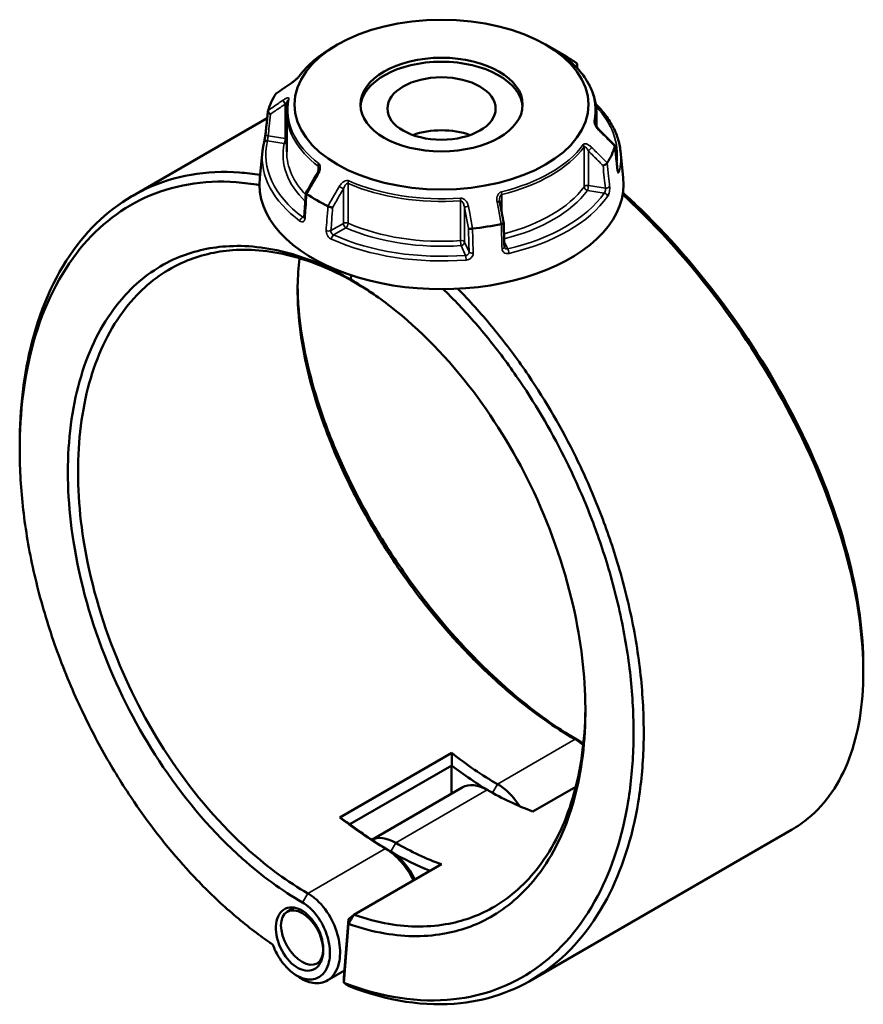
# Model space of a CAD drawing. Header units: millimetres. Extents: x 0 to 949, y -372 to 915.
# Tile 13 of 13: x 712 to 949, y 639 to 915. Entities that reach past the tile are written whole.
import ezdxf

# ---------------------------------------------------------------- set-up
doc = ezdxf.new("R2010")
doc.units = ezdxf.units.MM
doc.layers.add('Visible (ANSI)', color=7, linetype='Continuous', lineweight=50)
doc.layers.add('Visible Narrow (ANSI)', color=7, linetype='Continuous', lineweight=35)

msp = doc.modelspace()

# ---------------------------------------------------------------- linework, layer by layer
at = {"layer": 'Visible (ANSI)'}
for p, q in [((801.42, 907.66), (800.08, 906.88)), ((859.63, 907.66), (865.41, 904.32)), ((787.18, 888.73), (787.18, 877.6)), ((873.88, 888.73), (873.88, 884.77)), ((781.73, 887.07), (744.06, 865.32)), ((780.42, 877.83), (779.62, 870.44)), ((880.63, 877.83), (881.43, 870.44)), ((805.24, 843.05), (805.14, 841.83)), ((805.14, 841.83), (805.24, 843.05)), ((806.43, 840.95), (805.14, 841.83)), ((805.14, 841.83), (806.43, 840.95)), ((833.39, 709.31), (802.1, 691.25)), ((804.89, 689.34), (833.39, 705.79)), ((833.37, 697.93), (833.37, 705.76)), ((836.36, 699.65), (810.99, 685)), ((856.12, 692.93), (868.13, 699.86)), ((928.55, 687.77), (855.51, 645.6)), ((806.02, 664), (830.49, 678.13)), ((789.31, 666.02), (787.31, 664.87)), ((804.48, 662.81), (803.2, 646.36)), ((804.48, 662.81), (806.02, 664)), ((804.5, 661.45), (804.48, 662.81)), ((803.22, 644.97), (804.5, 661.45)), ((796.88, 651.09), (795.67, 650.39)), ((803.36, 648.36), (798.54, 645.57)), ((803.2, 646.36), (803.22, 644.97))]:
    msp.add_line(p, q, dxfattribs=at)
for centre, major_axis, ratio in [((830.53, 890.85), (-41.16, 0), 0.57735), ((830.53, 890.85), (-22.72, 0), 0.57735), ((830.53, 889.74), (-15.15, 0), 0.57735), ((790.79, 657.22), (3.94, -8.51), 0.628534), ((791.49, 657.63), (4.18, -7.24), 0.57735)]:
    msp.add_ellipse(centre, major_axis=major_axis, ratio=ratio, dxfattribs=at)
for centre, major_axis, ratio, start_param, end_param in [((830.53, 884.18), (49.33, 0), 0.57735, 0.70098, 0.785398), ((830.53, 889.74), (-22.72, 0), 0.57735, 3.183982, 6.240796), ((12241.6, -10225.59), (-15358.73, 6397.97), 0.781279, 5.815242, 5.815625), ((830.53, 884.18), (-49.33, 0), 0.57735, 5.936967, 6.105804), ((830.53, 874.9), (15.15, 0), 0.57735, 1.013586, 2.128007), ((-10241.01, -6783.49), (-14802.48, 6968.97), 0.784124, 4.283975, 4.284361), ((830.53, 884.18), (49.33, 0), 0.57735, 5.936967, 6.105804), ((9149.65, -3993.33), (-8371.54, -14499.94), 0.577384, 4.710232, 4.710604), ((830.53, 868.62), (51, 0), 0.57735, 3.079689, 6.345089), ((830.53, 884.18), (-49.33, 0), 0.57735, 0.70098, 0.869817), ((-2154.14, -2173.91), (-2507.17, 16212.11), 0.21164, 4.867671, 4.868043), ((830.53, 884.18), (-49.33, 0), 0.57735, 1.748177, 1.917014), ((846.17, 782.24), (-50, 86.6), 0.57735, 2.17449, 2.356194), ((844.76, 781.43), (51, -88.33), 0.57735, 5.339281, 5.487935), ((843.34, 687.56), (-6.98, 12.09), 0.57735, 5.497787, 6.283185), ((846.17, 689.2), (-6.98, 12.09), 0.57735, 4.810429, 5.497787), ((843.34, 780.61), (50, -86.6), 0.57735, 5.497787, 5.679491), ((814.88, 764.18), (50, -86.6), 0.57735, 5.316083, 5.497787), ((816.3, 764.99), (-51, 88.33), 0.57735, 2.197688, 2.356194), ((817.71, 672.76), (-6.98, 12.09), 0.57735, 5.497787, 6.245556), ((817.71, 765.81), (-50, 86.6), 0.57735, 2.356194, 2.537899), ((814.88, 671.13), (6.98, -12.09), 0.57735, 1.445647, 2.356194), ((816.3, 671.95), (-5.98, 10.36), 0.57735, 4.566172, 5.497787), ((816.3, 764.99), (51, -88.33), 0.57735, 5.497787, 5.651616)]:
    msp.add_ellipse(centre, major_axis=major_axis, ratio=ratio, start_param=start_param, end_param=end_param, dxfattribs=at)
for points, knots in [([(800.08, 906.88), (799.29, 906.43), (798.53, 905.95), (797.07, 904.97), (796.38, 904.46), (795.05, 903.42), (794.42, 902.88), (793.23, 901.77), (792.68, 901.2), (791.64, 900.04), (791.15, 899.44), (790.71, 898.84)], [3.1415927, 3.1415927, 3.1415927, 3.1415927, 3.2187165, 3.2187165, 3.2958403, 3.2958403, 3.3729641, 3.3729641, 3.4500879, 3.4500879, 3.5272117, 3.5272117, 3.5272117, 3.5272117]), ([(864.91, 904.27), (864.86, 904.31), (864.82, 904.34), (864.74, 904.41), (864.71, 904.43), (864.66, 904.47), (864.65, 904.48), (864.64, 904.49), (864.64, 904.49), (864.64, 904.49)], [0, 0, 0, 0, 0.02760237, 0.02760237, 0.05520473, 0.05520473, 0.0828071, 0.0828071, 0.08502927, 0.08502927, 0.08502927, 0.08502927]), ([(873.88, 888.73), (873.88, 889.86), (873.75, 890.99), (873.24, 893.22), (872.87, 894.33), (871.88, 896.49), (871.26, 897.54), (869.81, 899.59), (868.97, 900.58), (867.09, 902.49), (866.05, 903.4), (864.91, 904.27)], [0.7853982, 0.7853982, 0.7853982, 0.7853982, 0.9148819, 0.9148819, 1.0443656, 1.0443656, 1.1738493, 1.1738493, 1.303333, 1.303333, 1.4328166, 1.4328166, 1.4328166, 1.4328166]), ([(868.21, 901.41), (868.21, 901.41), (868.21, 901.41), (868.3, 901.5), (868.36, 901.61), (868.46, 901.82), (868.48, 901.93), (868.49, 902.14), (868.47, 902.23), (868.38, 902.41), (868.32, 902.48), (868.24, 902.54)], [-0.0004767, -0.0004767, -0.0004767, -0.0004767, 0, 0, 0.0393696, 0.0393696, 0.0782243, 0.0782243, 0.1167973, 0.1167973, 0.1538372, 0.1538372, 0.1538372, 0.1538372]), ([(790.71, 898.84), (790.69, 898.81), (790.67, 898.78), (790.6, 898.7), (790.55, 898.64), (790.43, 898.51), (790.35, 898.43), (790.16, 898.24), (790.05, 898.13), (789.77, 897.88), (789.61, 897.74), (789.29, 897.48), (789.13, 897.35), (788.84, 897.14), (788.71, 897.04), (788.59, 896.96)], [0, 0, 0, 0, 0.0244874, 0.0244874, 0.055663, 0.055663, 0.0953684, 0.0953684, 0.1476219, 0.1476219, 0.2167051, 0.2167051, 0.2857883, 0.2857883, 0.345416, 0.345416, 0.345416, 0.345416]), ([(787.52, 891.96), (787.48, 891.74), (787.43, 891.53), (787.36, 891.1), (787.33, 890.89), (787.27, 890.46), (787.25, 890.24), (787.21, 889.81), (787.2, 889.59), (787.18, 889.16), (787.18, 888.94), (787.18, 888.73)], [3.8031711, 3.8031711, 3.8031711, 3.8031711, 3.8279351, 3.8279351, 3.852699, 3.852699, 3.8774629, 3.8774629, 3.9022269, 3.9022269, 3.9269908, 3.9269908, 3.9269908, 3.9269908]), ([(873.7, 891.03), (874.62, 890.11), (875.47, 889.17), (877.05, 887.13), (877.78, 886.02), (879.01, 883.74), (879.5, 882.58), (880.25, 880.23), (880.51, 879.03), (880.63, 877.83)], [4.9683825, 4.9683825, 4.9683825, 4.9683825, 5.0763557, 5.0763557, 5.1961984, 5.1961984, 5.3160411, 5.3160411, 5.4358838, 5.4358838, 5.4358838, 5.4358838]), ([(781.27, 882.72), (781.32, 883.15), (781.36, 883.57), (781.45, 884.43), (781.5, 884.85), (781.59, 885.71), (781.63, 886.13), (781.72, 886.99), (781.77, 887.41), (781.86, 888.27), (781.9, 888.69), (781.95, 889.12)], [1.2046153, 1.2046153, 1.2046153, 1.2046153, 1.3645766, 1.3645766, 1.5245379, 1.5245379, 1.6844992, 1.6844992, 1.8444604, 1.8444604, 2.0044217, 2.0044217, 2.0044217, 2.0044217]), ([(782.65, 888.17), (782.65, 888.17), (782.65, 888.17), (782.54, 888.24), (782.43, 888.31), (782.24, 888.48), (782.15, 888.57), (782.03, 888.76), (781.98, 888.86), (781.94, 889.04), (781.94, 889.12), (781.96, 889.19)], [-0.1539536, -0.1539536, -0.1539536, -0.1539536, -0.1534782, -0.1534782, -0.1142004, -0.1142004, -0.0754369, -0.0754369, -0.0369535, -0.0369535, 0, 0, 0, 0]), ([(874.72, 883.71), (874.6, 883.84), (874.48, 883.97), (874.24, 884.25), (874.13, 884.4), (873.92, 884.69), (873.83, 884.84), (873.72, 885.06), (873.68, 885.12), (873.63, 885.23), (873.61, 885.28), (873.57, 885.39), (873.56, 885.45), (873.54, 885.52), (873.54, 885.54), (873.54, 885.55), (873.54, 885.55), (873.54, 885.55)], [0, 0, 0, 0, 0.0641184, 0.0641184, 0.1282367, 0.1282367, 0.1923551, 0.1923551, 0.2227641, 0.2227641, 0.2462863, 0.2462863, 0.283106, 0.283106, 0.3067565, 0.3067565, 0.3168019, 0.3168019, 0.3168019, 0.3168019]), ([(780.81, 880.09), (780.83, 880.19), (780.86, 880.31), (780.92, 880.6), (780.96, 880.77), (781.03, 881.13), (781.06, 881.33), (781.13, 881.72), (781.16, 881.91), (781.22, 882.28), (781.24, 882.45), (781.27, 882.65), (781.27, 882.68), (781.27, 882.72)], [0, 0, 0, 0, 0.0559614, 0.0559614, 0.1169179, 0.1169179, 0.1785785, 0.1785785, 0.2397459, 0.2397459, 0.2998994, 0.2998994, 0.3148135, 0.3148135, 0.3148135, 0.3148135]), ([(780.42, 877.83), (780.43, 877.98), (780.45, 878.13), (780.49, 878.44), (780.51, 878.59), (780.56, 878.89), (780.59, 879.04), (780.64, 879.34), (780.68, 879.49), (780.74, 879.79), (780.77, 879.94), (780.81, 880.09)], [2.41809785, 2.41809785, 2.41809785, 2.41809785, 2.43322079, 2.43322079, 2.44834374, 2.44834374, 2.46346668, 2.46346668, 2.47858963, 2.47858963, 2.49371257, 2.49371257, 2.49371257, 2.49371257]), ([(879.05, 879.4), (879.07, 879.39), (879.08, 879.37), (879.11, 879.29), (879.11, 879.24), (879.09, 879.17)], [-0.05378744, -0.05378744, -0.05378744, -0.05378744, -0.03695354, -0.03695354, 0, 0, 0, 0]), ([(879.78, 872.69), (879.73, 873.13), (879.69, 873.57), (879.6, 874.45), (879.55, 874.89), (879.46, 875.77), (879.42, 876.21), (879.33, 877.09), (879.28, 877.53), (879.19, 878.41), (879.15, 878.85), (879.1, 879.29)], [1.2046153, 1.2046153, 1.2046153, 1.2046153, 1.3643528, 1.3643528, 1.5240903, 1.5240903, 1.6838278, 1.6838278, 1.8435652, 1.8435652, 2.0033027, 2.0033027, 2.0033027, 2.0033027]), ([(876.92, 874.5), (876.88, 874.43), (876.82, 874.36), (876.66, 874.21), (876.56, 874.14), (876.35, 874), (876.23, 873.94), (876, 873.84), (875.88, 873.8), (875.76, 873.77), (875.76, 873.77), (875.76, 873.77)], [-0.1538375, -0.1538375, -0.1538375, -0.1538375, -0.1167974, -0.1167974, -0.078224, -0.078224, -0.0393698, -0.0393698, 0, 0, 0.0004765, 0.0004765, 0.0004765, 0.0004765]), ([(779.7, 871.15), (777.78, 871.46), (775.88, 871.69), (764.65, 872.51), (755.78, 870.98), (740.44, 863.85), (733.86, 858.47), (722.83, 844.04), (718.53, 834.8), (713.57, 815.48), (712.43, 805.81), (712.43, 795.61)], [0.325163, 0.325163, 0.325163, 0.325163, 0.392678, 0.392678, 0.728472, 0.728472, 1.046993, 1.046993, 1.383349, 1.383349, 1.663067, 1.663067, 1.663067, 1.663067]), ([(796.15, 872.94), (796.15, 872.87), (796.14, 872.78), (796.12, 872.6), (796.1, 872.51), (796.05, 872.32), (796.02, 872.22), (795.94, 872.02), (795.9, 871.92), (795.81, 871.72), (795.75, 871.62), (795.7, 871.52)], [0.1380118, 0.1380118, 0.1380118, 0.1380118, 0.1794926, 0.1794926, 0.2209734, 0.2209734, 0.2624542, 0.2624542, 0.303935, 0.303935, 0.3454158, 0.3454158, 0.3454158, 0.3454158]), ([(879.85, 872.25), (879.85, 872.25), (879.85, 872.26), (879.84, 872.29), (879.84, 872.31), (879.82, 872.4), (879.81, 872.47), (879.79, 872.58), (879.78, 872.63), (879.78, 872.69)], [0.2081226, 0.2081226, 0.2081226, 0.2081226, 0.2248911, 0.2248911, 0.2543241, 0.2543241, 0.2919232, 0.2919232, 0.3148135, 0.3148135, 0.3148135, 0.3148135]), ([(783.32, 655.61), (781.77, 656.67), (780.23, 657.77), (775.31, 661.48), (771.96, 664.28), (765.42, 670.3), (762.22, 673.53), (753.57, 683.06), (748.34, 689.8), (740.71, 701.21), (738.04, 705.6), (733.03, 714.62), (730.7, 719.25), (726.05, 729.51), (723.79, 735.17), (719.87, 746.6), (718.2, 752.37), (715.47, 763.88), (714.41, 769.62), (712.95, 780.94), (712.53, 786.53), (712.45, 791.97), (712.27, 802.86), (713.41, 813.17), (718.48, 832.82), (722.72, 841.89), (733.58, 856.05), (740.06, 861.32), (755.15, 868.3), (763.86, 869.8), (775.19, 868.96), (777.35, 868.69), (779.53, 868.3)], [-3.05925, -3.05925, -3.05925, -3.05925, -3.004418, -3.004418, -2.882702, -2.882702, -2.760986, -2.760986, -2.543306, -2.543306, -2.415259, -2.415259, -2.287211, -2.287211, -2.136568, -2.136568, -1.985924, -1.985924, -1.83528, -1.83528, -1.684636, -1.684636, -1.684636, -1.383349, -1.383349, -1.046993, -1.046993, -0.728472, -0.728472, -0.392678, -0.392678, -0.314719, -0.314719, -0.314719, -0.314719]), ([(792.57, 866.1), (792.53, 865.65), (792.5, 865.2), (792.44, 864.31), (792.4, 863.86), (792.34, 862.97), (792.31, 862.52), (792.24, 861.63), (792.21, 861.18), (792.14, 860.29), (792.11, 859.84), (792.08, 859.4)], [0.712582, 0.712582, 0.712582, 0.712582, 0.8703409, 0.8703409, 1.0280998, 1.0280998, 1.1858587, 1.1858587, 1.3436177, 1.3436177, 1.5013766, 1.5013766, 1.5013766, 1.5013766]), ([(792.81, 865.82), (792.73, 865.87), (792.67, 865.92), (792.58, 866.02), (792.56, 866.06), (792.57, 866.11), (792.57, 866.12), (792.58, 866.13)], [-0.15383719, -0.15383719, -0.15383719, -0.15383719, -0.1167973, -0.1167973, -0.07822426, -0.07822426, -0.06472988, -0.06472988, -0.06472988, -0.06472988]), ([(881.27, 865.65), (882.63, 864.41), (883.98, 863.13), (894.73, 852.68), (903.68, 842.19), (919.26, 820.26), (925.98, 808.91), (937.33, 785.34), (941.81, 773.11), (947.31, 751.01), (948.63, 741.01), (948.62, 731.92), (948.62, 727.38), (948.28, 723.05), (946.96, 714.96), (945.97, 711.18), (943.36, 704.26), (941.74, 701.12), (937.91, 695.53), (935.69, 693.09), (931.75, 689.81), (930.19, 688.72), (928.55, 687.77)], [-2.817433, -2.817433, -2.817433, -2.817433, -2.769571, -2.769571, -2.433798, -2.433798, -2.115286, -2.115286, -1.77895, -1.77895, -1.477652, -1.477652, -1.477652, -1.327002, -1.327002, -1.176353, -1.176353, -1.025704, -1.025704, -0.875054, -0.875054, -0.786477, -0.786477, -0.786477, -0.786477]), ([(948.62, 733.78), (948.62, 733.8), (948.62, 733.82), (948.62, 733.84), (948.62, 742.79), (947.3, 752.63), (941.87, 774.38), (937.45, 786.4), (926.27, 809.57), (919.66, 820.72), (904.34, 842.26), (895.54, 852.56), (884.66, 863.13), (883.01, 864.68), (881.35, 866.18)], [1.477048, 1.477048, 1.477048, 1.477048, 1.477652, 1.477652, 1.477652, 1.77895, 1.77895, 2.115286, 2.115286, 2.433798, 2.433798, 2.769571, 2.769571, 2.828925, 2.828925, 2.828925, 2.828925]), ([(846.84, 863.58), (846.83, 863.62), (846.83, 863.65), (846.81, 863.73), (846.81, 863.76), (846.8, 863.83), (846.8, 863.87), (846.79, 863.94), (846.79, 863.97), (846.79, 864.04), (846.79, 864.08), (846.79, 864.11)], [0, 0, 0, 0, 0.01460455, 0.01460455, 0.02920911, 0.02920911, 0.04381366, 0.04381366, 0.05841822, 0.05841822, 0.07302277, 0.07302277, 0.07302277, 0.07302277]), ([(800.05, 862.06), (800.05, 862.06), (800.05, 862.06), (799.97, 862.05), (799.87, 862.06), (799.65, 862.09), (799.53, 862.12), (799.28, 862.18), (799.16, 862.22), (798.93, 862.31), (798.82, 862.36), (798.73, 862.41)], [-0.1539536, -0.1539536, -0.1539536, -0.1539536, -0.1534779, -0.1534779, -0.1142003, -0.1142003, -0.0754364, -0.0754364, -0.0369534, -0.0369534, 0, 0, 0, 0]), ([(792.08, 859.4), (792.08, 859.35), (792.07, 859.31), (792.06, 859.24), (792.05, 859.22), (792.03, 859.19), (792.03, 859.18), (792.03, 859.18)], [0, 0, 0, 0, 0.03145843, 0.03145843, 0.06291686, 0.06291686, 0.09307924, 0.09307924, 0.09307924, 0.09307924]), ([(847.96, 857.66), (847.96, 857.65), (847.96, 857.64), (847.93, 857.6), (847.9, 857.57), (847.78, 857.52), (847.7, 857.49), (847.51, 857.44), (847.41, 857.41), (847.29, 857.39)], [-0.1310546, -0.1310546, -0.1310546, -0.1310546, -0.1142004, -0.1142004, -0.0754369, -0.0754369, -0.0369535, -0.0369535, 0, 0, 0, 0]), ([(848.13, 850.99), (848.12, 851.43), (848.11, 851.88), (848.09, 852.77), (848.07, 853.21), (848.05, 854.1), (848.04, 854.54), (848.02, 855.43), (848, 855.88), (847.98, 856.77), (847.97, 857.21), (847.96, 857.65)], [1.2046153, 1.2046153, 1.2046153, 1.2046153, 1.3592139, 1.3592139, 1.5138125, 1.5138125, 1.6684111, 1.6684111, 1.8230097, 1.8230097, 1.9776083, 1.9776083, 1.9776083, 1.9776083]), ([(839.21, 856.14), (839.08, 856.13), (838.96, 856.11), (838.72, 856.1), (838.6, 856.1), (838.39, 856.1), (838.3, 856.11), (838.16, 856.14), (838.11, 856.15), (838.07, 856.18), (838.07, 856.18), (838.07, 856.18)], [-0.1538375, -0.1538375, -0.1538375, -0.1538375, -0.1167974, -0.1167974, -0.078224, -0.078224, -0.0393698, -0.0393698, 0, 0, 0.0004765, 0.0004765, 0.0004765, 0.0004765]), ([(805.14, 841.83), (799.37, 845.16), (793.54, 847.65), (784.77, 850.07), (781.76, 850.65), (775.84, 851.29), (772.94, 851.35), (765.27, 850.81), (760.65, 849.7), (753.85, 846.77), (751.45, 845.43), (746.91, 842.26), (744.77, 840.43), (740.45, 835.95), (738.33, 833.21), (734.55, 827.16), (732.9, 823.84), (730.1, 816.72), (728.96, 812.91), (727.2, 804.88), (726.58, 800.66), (726.24, 796.28), (725.56, 787.53), (725.98, 778.14), (729.23, 757.3), (732.47, 745.77), (741.19, 724.36), (746.49, 714.42), (759.21, 695.6), (766.76, 686.87), (780.23, 674.87), (785.88, 670.75), (791.59, 667.46)], [-3.141593, -3.141593, -3.141593, -3.141593, -2.901669, -2.901669, -2.774468, -2.774468, -2.647267, -2.647267, -2.429563, -2.429563, -2.301501, -2.301501, -2.173439, -2.173439, -2.022779, -2.022779, -1.872118, -1.872118, -1.721457, -1.721457, -1.570796, -1.570796, -1.570796, -1.269475, -1.269475, -0.916822, -0.916822, -0.589909, -0.589909, -0.237539, -0.237539, 0, 0, 0, 0]), ([(793.14, 669.97), (787.55, 673.2), (782.02, 677.23), (768.84, 688.96), (761.45, 697.5), (748.99, 715.91), (743.8, 725.64), (735.24, 746.6), (732.05, 757.89), (728.83, 778.32), (728.41, 787.53), (729.06, 796.13), (729.39, 800.43), (729.99, 804.57), (731.7, 812.45), (732.82, 816.2), (735.55, 823.19), (737.17, 826.45), (740.86, 832.4), (742.94, 835.09), (747.17, 839.5), (749.26, 841.3), (753.71, 844.43), (756.07, 845.75), (762.74, 848.64), (767.27, 849.74), (774.8, 850.28), (777.65, 850.22), (783.46, 849.6), (786.42, 849.03), (795.03, 846.66), (800.76, 844.22), (806.43, 840.95)], [0, 0, 0, 0, 0.237539, 0.237539, 0.589909, 0.589909, 0.916822, 0.916822, 1.269475, 1.269475, 1.570796, 1.570796, 1.570796, 1.721457, 1.721457, 1.872118, 1.872118, 2.022779, 2.022779, 2.173439, 2.173439, 2.301501, 2.301501, 2.429563, 2.429563, 2.647267, 2.647267, 2.774468, 2.774468, 2.901669, 2.901669, 3.141593, 3.141593, 3.141593, 3.141593]), ([(848.17, 850.81), (848.17, 850.82), (848.16, 850.83), (848.15, 850.85), (848.15, 850.86), (848.15, 850.88), (848.14, 850.9), (848.14, 850.92), (848.14, 850.93), (848.13, 850.96), (848.13, 850.97), (848.13, 850.99)], [0.24445822, 0.24445822, 0.24445822, 0.24445822, 0.25852937, 0.25852937, 0.27260052, 0.27260052, 0.28667167, 0.28667167, 0.30074282, 0.30074282, 0.31481397, 0.31481397, 0.31481397, 0.31481397]), ([(790.81, 847.8), (790.15, 842.84), (790.06, 837.4), (790.57, 831.64), (790.91, 827.73), (791.51, 823.66), (793.25, 815.31), (794.38, 811.03), (797.14, 802.36), (798.76, 797.96), (802.47, 789.14), (804.56, 784.73), (808.8, 776.63), (810.89, 772.94), (815.34, 765.68), (817.7, 762.11), (824.37, 752.7), (828.89, 747.04), (836.4, 738.68), (839.24, 735.73), (845.03, 730.15), (847.98, 727.51), (856.56, 720.41), (862.27, 716.41), (867.92, 713.15)], [-1.792947, -1.792947, -1.792947, -1.792947, -1.570796, -1.570796, -1.570796, -1.420136, -1.420136, -1.269475, -1.269475, -1.118814, -1.118814, -0.968153, -0.968153, -0.840092, -0.840092, -0.71203, -0.71203, -0.494325, -0.494325, -0.367124, -0.367124, -0.239923, -0.239923, 0, 0, 0, 0]), ([(804.5, 661.45), (807.93, 660.24), (811.34, 659.34), (817.68, 658.26), (820.63, 658.01), (826.4, 658.03), (829.21, 658.3), (836.59, 659.74), (840.98, 661.41), (847.37, 665.2), (849.61, 666.86), (853.79, 670.63), (855.74, 672.75), (859.62, 677.85), (861.5, 680.9), (864.76, 687.55), (866.14, 691.13), (868.39, 698.76), (869.25, 702.8), (870.44, 711.25), (870.76, 715.65), (870.8, 720.18), (870.9, 729.24), (869.89, 738.83), (865.4, 759.85), (861.52, 771.31), (851.71, 792.28), (845.95, 801.88), (832.44, 819.73), (824.57, 827.82), (812.66, 837.12), (808.92, 839.65), (805.14, 841.83)], [-2.963212, -2.963212, -2.963212, -2.963212, -2.820633, -2.820633, -2.693413, -2.693413, -2.566193, -2.566193, -2.348533, -2.348533, -2.220498, -2.220498, -2.092463, -2.092463, -1.941833, -1.941833, -1.791204, -1.791204, -1.640574, -1.640574, -1.489944, -1.489944, -1.489944, -1.188685, -1.188685, -0.836053, -0.836053, -0.509206, -0.509206, -0.156877, -0.156877, 0, 0, 0, 0]), ([(869.46, 712.41), (863.69, 715.75), (857.86, 719.84), (849.09, 727.1), (846.08, 729.8), (840.16, 735.51), (837.26, 738.52), (829.59, 747.07), (824.97, 752.86), (818.17, 762.47), (815.76, 766.12), (811.22, 773.53), (809.09, 777.3), (804.77, 785.57), (802.65, 790.08), (798.87, 799.08), (797.22, 803.57), (794.42, 812.42), (793.27, 816.78), (791.51, 825.29), (790.9, 829.43), (790.56, 833.42), (790.38, 835.58), (790.27, 837.7), (790.25, 839.76)], [0, 0, 0, 0, 0.239923, 0.239923, 0.367124, 0.367124, 0.494325, 0.494325, 0.71203, 0.71203, 0.840092, 0.840092, 0.968153, 0.968153, 1.118814, 1.118814, 1.269475, 1.269475, 1.420136, 1.420136, 1.570796, 1.570796, 1.570796, 1.652588, 1.652588, 1.652588, 1.652588]), ([(831.02, 839.17), (832.32, 837.91), (833.61, 836.6), (838.03, 831.98), (841.08, 828.49), (846.96, 821.17), (849.79, 817.34), (857.33, 806.22), (861.74, 798.61), (867.91, 786.07), (870.01, 781.32), (873.8, 771.72), (875.5, 766.86), (878.72, 756.23), (880.17, 750.45), (882.43, 738.98), (883.25, 733.29), (884.23, 722.1), (884.4, 716.6), (884.09, 705.94), (883.61, 700.78), (882.81, 695.84), (881.2, 685.95), (878.31, 676.97), (869.74, 660.7), (863.77, 653.74), (849.98, 644.12), (842.27, 641.25), (824.29, 639.27), (813.81, 640.85), (803.22, 644.97)], [-2.845494, -2.845494, -2.845494, -2.845494, -2.796304, -2.796304, -2.675173, -2.675173, -2.554041, -2.554041, -2.336353, -2.336353, -2.208301, -2.208301, -2.080249, -2.080249, -1.9296, -1.9296, -1.77895, -1.77895, -1.628301, -1.628301, -1.477652, -1.477652, -1.477652, -1.176353, -1.176353, -0.839746, -0.839746, -0.520565, -0.520565, -0.150161, -0.150161, -0.150161, -0.150161]), ([(804.48, 644.07), (815.31, 639.83), (826.02, 638.19), (844.34, 640.18), (852.18, 643.08), (866.2, 652.83), (872.28, 659.88), (881.01, 676.38), (883.96, 685.5), (885.6, 695.54), (886.42, 700.55), (886.92, 705.8), (887.25, 716.62), (887.08, 722.21), (886.09, 733.58), (885.27, 739.37), (882.98, 751.04), (881.52, 756.91), (878.24, 767.72), (876.52, 772.67), (872.67, 782.44), (870.54, 787.27), (864.27, 800.03), (859.78, 807.78), (852.11, 819.1), (849.24, 823.01), (843.25, 830.46), (840.15, 834.01), (836.33, 838.01), (835.71, 838.66), (835.08, 839.29)], [0.147756, 0.147756, 0.147756, 0.147756, 0.520565, 0.520565, 0.839746, 0.839746, 1.176353, 1.176353, 1.477652, 1.477652, 1.477652, 1.628301, 1.628301, 1.77895, 1.77895, 1.9296, 1.9296, 2.080249, 2.080249, 2.208301, 2.208301, 2.336353, 2.336353, 2.554041, 2.554041, 2.675173, 2.675173, 2.796304, 2.796304, 2.819808, 2.819808, 2.819808, 2.819808]), ([(870.81, 722.08), (870.81, 721.89), (870.8, 721.7), (870.8, 721.51), (870.75, 717.07), (870.43, 712.76), (869.25, 704.49), (868.4, 700.53), (866.19, 693.07), (864.82, 689.56), (861.62, 683.06), (859.77, 680.07), (855.96, 675.09), (854.05, 673.02), (849.95, 669.33), (847.75, 667.72), (841.49, 664.02), (837.18, 662.39), (829.96, 661), (827.2, 660.73), (821.56, 660.72), (818.67, 660.97), (812.54, 662.01), (809.29, 662.86), (806.02, 664)], [1.483498, 1.483498, 1.483498, 1.483498, 1.489944, 1.489944, 1.489944, 1.640574, 1.640574, 1.791204, 1.791204, 1.941833, 1.941833, 2.092463, 2.092463, 2.220498, 2.220498, 2.348533, 2.348533, 2.566193, 2.566193, 2.693413, 2.693413, 2.820633, 2.820633, 2.959548, 2.959548, 2.959548, 2.959548]), ([(790.36, 646.69), (791.73, 645.74), (793.16, 645.12), (796.04, 644.66), (797.48, 644.92), (799.43, 646.12), (800.08, 646.77), (800.6, 647.57), (801.13, 648.38), (801.53, 649.34), (802.2, 652.15), (802.24, 654.19), (801.55, 658.36), (800.84, 660.49), (798.73, 664.66), (797.24, 666.65), (794.8, 668.88), (793.98, 669.49), (793.14, 669.97)], [-3.236444, -3.236444, -3.236444, -3.236444, -2.809007, -2.809007, -2.327711, -2.327711, -2.026901, -2.026901, -2.026901, -1.726092, -1.726092, -1.244796, -1.244796, -0.775157, -0.775157, -0.251457, -0.251457, 0, 0, 0, 0]), ([(791.59, 667.46), (792.3, 667.05), (793, 666.53), (795.06, 664.65), (796.32, 662.98), (798.14, 659.45), (798.75, 657.64), (799.37, 654.07), (799.36, 652.32), (798.82, 649.88), (798.48, 649.04), (798.04, 648.33), (797.59, 647.63), (797.03, 647.06), (795.37, 645.99), (794.13, 645.75), (791.48, 646.16), (790.08, 646.81), (787.27, 648.97), (785.89, 650.57), (784.22, 653.43), (783.71, 654.51), (783.32, 655.61)], [0, 0, 0, 0, 0.251457, 0.251457, 0.775157, 0.775157, 1.244796, 1.244796, 1.726092, 1.726092, 2.026901, 2.026901, 2.026901, 2.327711, 2.327711, 2.809007, 2.809007, 3.290451, 3.290451, 3.830103, 3.830103, 4.124749, 4.124749, 4.124749, 4.124749]), ([(804.5, 661.45), (804.75, 661.88), (805.01, 662.3), (805.51, 663.15), (805.77, 663.58), (806.02, 664)], [-0.2978628, -0.2978628, -0.2978628, -0.2978628, -0.1489435, -0.1489435, 0, 0, 0, 0]), ([(804.48, 644.07), (804.27, 644.22), (804.06, 644.37), (803.64, 644.67), (803.43, 644.82), (803.22, 644.97)], [-0.2710257, -0.2710257, -0.2710257, -0.2710257, -0.135519, -0.135519, 0, 0, 0, 0])]:
    msp.add_open_spline(points, degree=3, knots=knots, dxfattribs=at)
for points in [[(868.24, 902.54), (868.24, 902.54), (868.23, 902.55), (868.23, 902.55)], [(868.48, 902.1), (868.51, 901.73), (868.54, 901.35), (868.57, 900.97)], [(784.13, 893.86), (784.13, 893.86), (784.12, 893.85), (784.12, 893.85)], [(784.13, 893.86), (784.16, 893.9), (784.19, 893.93), (784.23, 893.96)], [(781.97, 889.21), (781.97, 889.2), (781.96, 889.2), (781.96, 889.19)], [(879.08, 879.16), (879.09, 879.16), (879.09, 879.17), (879.09, 879.17)], [(876.92, 874.5), (876.93, 874.51), (876.93, 874.51), (876.93, 874.52)], [(792.81, 865.82), (792.81, 865.82), (792.82, 865.82), (792.83, 865.81)], [(798.71, 862.42), (798.71, 862.41), (798.72, 862.41), (798.73, 862.41)], [(847.27, 857.39), (847.27, 857.39), (847.28, 857.39), (847.29, 857.39)], [(839.21, 856.14), (839.21, 856.14), (839.22, 856.15), (839.23, 856.15)], [(806.43, 840.95), (808.44, 839.78), (810.45, 838.51), (812.44, 837.15)], [(712.43, 794.16), (712.43, 794.64), (712.43, 795.13), (712.43, 795.61)], [(948.62, 733.78), (948.62, 733.19), (948.62, 732.6), (948.62, 732.01)], [(867.92, 713.15), (868.68, 712.71), (869.45, 712.17), (870.21, 711.55)], [(870.25, 711.92), (869.99, 712.1), (869.72, 712.26), (869.46, 712.41)], [(833.39, 709.31), (833.4, 708.14), (833.4, 706.97), (833.39, 705.79)], [(802.1, 691.25), (803.03, 690.61), (803.96, 689.97), (804.89, 689.34)], [(783.32, 655.6), (783, 655.83), (782.68, 656.05), (782.36, 656.27)], [(790.36, 646.69), (789.98, 646.96), (789.6, 647.23), (789.21, 647.49)]]:
    msp.add_open_spline(points, degree=3, dxfattribs=at)
for points, weights in [([(833.39, 705.79), (833.38, 705.78), (833.37, 705.76)], [1.06736750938, 1.06737111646, 1.06737470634]), ([(804.91, 689.33), (804.9, 689.33), (804.89, 689.34)], [1.06737470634, 1.06737111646, 1.06736750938])]:
    msp.add_rational_spline(points, weights, degree=2, dxfattribs=at)
at = {"layer": 'Visible Narrow (ANSI)'}
for p, q in [((868.21, 901.41), (868.21, 901.35)), ((786.77, 891), (786.77, 881.32)), ((873.54, 885.5), (873.54, 885.64)), ((781.78, 880.68), (786.52, 879.95)), ((786.77, 881.32), (782.01, 882.06)), ((870.46, 878.99), (870.46, 867.86)), ((871.64, 868.19), (871.64, 877.87)), ((795.95, 873.63), (795.95, 872.03)), ((804.38, 857.64), (804.38, 868.76)), ((803.07, 867.27), (803.07, 857.58)), ((847.4, 860.62), (847.4, 865.67)), ((871.38, 866.82), (876.11, 866.08)), ((876.4, 867.45), (871.64, 868.19)), ((835.88, 863.89), (835.88, 852.76)), ((836.97, 852.34), (836.97, 862.02)), ((792.09, 859.57), (791.68, 859.34)), ((803.07, 857.58), (799.58, 855.57)), ((800.31, 854.36), (803.78, 856.36)), ((838.25, 849.59), (836.97, 852.34)), ((849.06, 850.46), (848.09, 852.54)), ((836, 851.37), (837.27, 848.64)), ((867.92, 713.15), (846.17, 700.59)), ((869.46, 712.41), (867.92, 713.15)), ((844.76, 698.16), (846.17, 700.59)), ((817.71, 684.16), (843.34, 698.96)), ((816.3, 681.71), (817.71, 684.16)), ((814.88, 682.53), (793.14, 669.97)), ((816.3, 681.71), (814.88, 682.53)), ((791.59, 667.46), (793.14, 669.97))]:
    msp.add_line(p, q, dxfattribs=at)
for centre, major_axis, ratio, start_param, end_param in [((830.53, 889.31), (43.06, 0), 0.57735, 2.356194, 2.741814), ((864.31, 903.47), (0.607, 0.795), 0.651273, 0, 0.079192), ((830.53, 889.31), (43.06, 0), 0.57735, 6.159366, 6.930604), ((864.49, 903.54), (0.497, 0.868), 0.816495, 5.590916, 6.21436), ((791.52, 898.24), (-0.807, 0.591), 0.752113, 6.000963, 6.283185), ((789.16, 896.13), (-0.566, 0.824), 0.557115, 0, 0.25272), ((787.03, 891.56), (-0.566, 0.824), 0.557115, 0.384237, 1.889275), ((830.53, 889.31), (-43.06, 0), 0.57735, 6.159366, 6.930604), ((788.5, 891.75), (-0.978, 0.211), 0.810246, 5.670703, 6.283185), ((830.53, 888.73), (-43.35, 0), 0.57735, 0, 0.647418), ((830.53, 888.73), (43.35, 0), 0.57735, 6.159366, 6.283185), ((830.53, 876.78), (49.21, 0), 0.57735, 6.205406, 6.779717), ((872.55, 885.71), (0.978, -0.211), 0.810246, 0.172916, 0.958314), ((782.27, 882.61), (-0.994, 0.105), 0.59362, 0, 1.370616), ((874.02, 883.01), (0.706, 0.708), 0.257609, 5.732991, 6.283185), ((830.53, 876.78), (-49.21, 0), 0.57735, 6.145667, 6.944302), ((781.78, 879.86), (-0.972, 0.233), 0.808788, 4.903881, 6.283185), ((830.53, 876.78), (-44.35, 0), 0.57735, 6.159366, 6.819056), ((786.52, 880.76), (-0.153, -0.988), 0.211325, 0.631914, 2.202711), ((786.52, 880.76), (0.978, -0.211), 0.810246, 4.885305, 5.613546), ((786.52, 880.76), (-1, 0), 0.57735, 3.990955, 4.45059), ((830.53, 889.31), (-43.06, 0), 0.57735, 1.970575, 2.741814), ((869.54, 879.21), (-0.807, 0.591), 0.752113, 3.644768, 4.430166), ((830.53, 876.04), (-50.2, 0), 0.57735, 6.221282, 6.944302), ((830.53, 877.6), (-43.35, 0), 0.57735, 0, 0.50213), ((830.53, 888.73), (43.35, 0), 0.57735, 5.112168, 5.883406), ((871.9, 878.43), (-0.706, -0.708), 0.257609, 0.954843, 2.459881), ((830.53, 876.04), (50.2, 0), 0.57735, 6.145667, 6.345089), ((796.75, 873.98), (0.607, 0.795), 0.651273, 1.649988, 2.435386), ((796.56, 871.02), (-0.865, 0.501), 0.00177, 5.393628, 6.283185), ((878.78, 872.58), (0.995, 0.102), 0.556655, 6.046978, 6.283185), ((879.27, 872.07), (0.972, -0.233), 0.808788, 0.278759, 1.228512), ((804.98, 869.22), (-0.4, -0.916), 0.492453, 4.652294, 5.437692), ((830.53, 888.73), (43.35, 0), 0.57735, 4.06497, 4.836209), ((830.53, 889.31), (-43.06, 0), 0.57735, 0.923378, 1.694616), ((802.36, 867.68), (-0.865, 0.501), 0.00177, 3.757073, 5.262111), ((847.01, 866.21), (0.237, -0.972), 0.317793, 0.916103, 1.701501), ((830.53, 877.6), (-43.35, 0), 0.57735, 1.986567, 2.741814), ((830.53, 876.78), (44.35, 0), 0.57735, 5.119152, 5.883406), ((830.53, 876.78), (49.21, 0), 0.57735, 5.09847, 5.897105), ((871.38, 867.63), (-1, 0), 0.57735, 4.45059, 5.883406), ((871.38, 867.63), (0.807, -0.591), 0.752113, 3.644768, 5.215564), ((871.38, 867.63), (0.153, 0.988), 0.211325, 3.773507, 5.344303), ((876.11, 865.27), (-0.818, 0.576), 0.756396, 3.718196, 5.201726), ((876.66, 868.01), (0.995, 0.102), 0.556655, 4.392787, 5.880189), ((835.76, 864.46), (-0.072, 0.997), 0.10084, 4.093282, 4.87868), ((845.86, 863.4), (0.983, 0.186), 0.151523, 0, 1.289581), ((830.53, 876.04), (50.2, 0), 0.57735, 5.09847, 5.897105), ((837.94, 862.17), (-0.983, -0.186), 0.151523, 4.562691, 6.067729), ((791.68, 858.52), (0.596, 0.803), 0.644466, 0.855759, 2.339289), ((793.08, 859.33), (-0.997, 0.073), 0.524643, 0, 0.742118), ((803.78, 857.18), (-1, 0), 0.57735, 4.06497, 5.497787), ((803.78, 857.18), (0.5, -0.866), 0.57735, 3.926991, 5.497787), ((803.78, 857.18), (0.4, 0.916), 0.492453, 3.866896, 5.437692), ((830.53, 877.6), (-43.35, 0), 0.57735, 0.923378, 1.694616), ((798.87, 855.98), (0.997, -0.073), 0.524643, 4.050499, 5.537901), ((830.53, 876.78), (44.35, 0), 0.57735, 4.06497, 4.836209), ((800.31, 853.54), (-0.41, -0.912), 0.501328, 3.872115, 5.355644), ((830.53, 876.04), (50.2, 0), 0.57735, 4.051272, 4.849907), ((830.53, 876.78), (-49.21, 0), 0.57735, 0.909679, 1.708314), ((836, 852.19), (1, 0), 0.57735, 0.261799, 1.694616), ((836, 852.19), (0.072, -0.997), 0.10084, 4.093282, 5.664078), ((836, 852.19), (0.907, 0.421), 0.788675, 4.36151, 5.932306), ((839.21, 849.74), (-1, -0.026), 0.506161, 0.247552, 1.734954), ((847.13, 850.96), (1, 0.026), 0.506161, 5.043335, 6.283185), ((849.06, 849.65), (0.228, -0.974), 0.30746, 1.00611, 2.489639), ((837.27, 847.82), (-0.08, 0.997), 0.111929, 4.179697, 5.663227)]:
    msp.add_ellipse(centre, major_axis=major_axis, ratio=ratio, start_param=start_param, end_param=end_param, dxfattribs=at)
for points, knots in [([(865.03, 904.38), (864.87, 904.47), (864.74, 904.54), (864.56, 904.64), (864.5, 904.66), (864.45, 904.67), (864.45, 904.66), (864.47, 904.63), (864.5, 904.6), (864.6, 904.51), (864.66, 904.46), (864.77, 904.38), (864.82, 904.34), (864.87, 904.3)], [-0.3454158, -0.3454158, -0.3454158, -0.3454158, -0.2508172, -0.2508172, -0.1741557, -0.1741557, -0.1230504, -0.1230504, -0.0672144, -0.0672144, -0.0258517, -0.0258517, 0, 0, 0, 0]), ([(868.23, 902.55), (868.14, 902.6), (868.06, 902.65), (867.33, 903.06), (866.68, 903.44), (866.03, 903.81), (865.7, 904), (865.36, 904.19), (865.03, 904.38)], [-1.3998325, -1.3998325, -1.3998325, -1.3998325, -1.3508268, -1.3508268, -0.9611673, -0.9611673, -0.9611673, -0.7613508, -0.7613508, -0.7613508, -0.7613508]), ([(868.09, 901.47), (868.11, 901.46), (868.13, 901.45), (868.17, 901.43), (868.19, 901.42), (868.21, 901.41)], [1.34006247, 1.34006247, 1.34006247, 1.34006247, 1.35082684, 1.35082684, 1.36337008, 1.36337008, 1.36337008, 1.36337008]), ([(788.49, 896.85), (788.71, 897), (788.93, 897.17), (789.36, 897.5), (789.55, 897.66), (789.87, 897.94), (790, 898.06), (790.26, 898.31), (790.39, 898.44), (790.6, 898.66), (790.68, 898.75), (790.79, 898.88), (790.83, 898.93), (790.86, 898.98)], [-0.345416, -0.345416, -0.345416, -0.345416, -0.2513157, -0.2513157, -0.1744041, -0.1744041, -0.1229221, -0.1229221, -0.0672144, -0.0672144, -0.0258517, -0.0258517, 0, 0, 0, 0]), ([(784.12, 893.85), (785.12, 894.54), (786.12, 895.22), (787.12, 895.91), (787.58, 896.23), (788.04, 896.54), (788.49, 896.85)], [-1.3998325, -1.3998325, -1.3998325, -1.3998325, -0.961239, -0.961239, -0.961239, -0.7613508, -0.7613508, -0.7613508, -0.7613508]), ([(786.34, 892.21), (785.88, 891.89), (785.42, 891.58), (784.97, 891.27), (783.97, 890.58), (782.97, 889.89), (781.97, 889.21)], [-1.9633043, -1.9633043, -1.9633043, -1.9633043, -1.7634048, -1.7634048, -1.7634048, -1.3248226, -1.3248226, -1.3248226, -1.3248226]), ([(782.65, 888.17), (783.57, 888.8), (784.49, 889.43), (785.41, 890.06), (785.86, 890.38), (786.32, 890.69), (786.77, 891)], [1.3612851, 1.3612851, 1.3612851, 1.3612851, 1.7634048, 1.7634048, 1.7634048, 1.9633043, 1.9633043, 1.9633043, 1.9633043]), ([(787.8, 892.38), (787.82, 892.5), (787.82, 892.59), (787.69, 892.82), (787.41, 892.78), (786.86, 892.54), (786.6, 892.39), (786.34, 892.21)], [-0.3454168, -0.3454168, -0.3454168, -0.3454168, -0.2827888, -0.2827888, -0.1173418, -0.1173418, 0, 0, 0, 0]), ([(786.77, 891), (786.91, 891.21), (787.04, 891.39), (787.31, 891.77), (787.45, 891.93), (787.5, 891.91), (787.51, 891.91), (787.51, 891.9)], [0, 0, 0, 0, 0.1173418, 0.1173418, 0.2827888, 0.2827888, 0.3014145, 0.3014145, 0.3014145, 0.3014145]), ([(782.01, 882.06), (782.11, 882.98), (782.2, 883.91), (782.3, 884.84), (782.42, 885.95), (782.54, 887.06), (782.65, 888.17)], [1.2046153, 1.2046153, 1.2046153, 1.2046153, 1.5521128, 1.5521128, 1.5521128, 1.9686693, 1.9686693, 1.9686693, 1.9686693]), ([(873.25, 886.24), (873.23, 886.11), (873.23, 885.96), (873.37, 885.36), (873.64, 884.85), (874.19, 884.08), (874.45, 883.78), (874.72, 883.51)], [-0.3454168, -0.3454168, -0.3454168, -0.3454168, -0.2827888, -0.2827888, -0.1173418, -0.1173418, 0, 0, 0, 0]), ([(874.72, 883.51), (875.17, 883.06), (875.63, 882.6), (876.08, 882.15), (877.08, 881.15), (878.08, 880.15), (879.08, 879.16)], [-1.9633043, -1.9633043, -1.9633043, -1.9633043, -1.7634783, -1.7634783, -1.7634783, -1.3248226, -1.3248226, -1.3248226, -1.3248226]), ([(781.78, 880.68), (781.78, 880.74), (781.79, 880.81), (781.81, 881.02), (781.84, 881.17), (781.9, 881.53), (781.94, 881.74), (781.99, 881.97), (782, 882.01), (782.01, 882.06)], [0, 0, 0, 0, 0.0604374, 0.0604374, 0.1571372, 0.1571372, 0.282847, 0.282847, 0.3148135, 0.3148135, 0.3148135, 0.3148135]), ([(872.56, 878.87), (872.34, 879.08), (872.12, 879.27), (871.7, 879.57), (871.5, 879.68), (871.18, 879.81), (871.05, 879.85), (870.79, 879.89), (870.66, 879.89), (870.46, 879.84), (870.37, 879.81), (870.26, 879.72), (870.22, 879.68), (870.19, 879.63)], [-0.345416, -0.345416, -0.345416, -0.345416, -0.2513157, -0.2513157, -0.1744041, -0.1744041, -0.1229221, -0.1229221, -0.0672144, -0.0672144, -0.0258517, -0.0258517, 0, 0, 0, 0]), ([(870.46, 878.99), (870.47, 879.01), (870.49, 879.03), (870.55, 879.06), (870.59, 879.06), (870.69, 879.04), (870.76, 879.01), (870.89, 878.92), (870.95, 878.86), (871.11, 878.68), (871.21, 878.56), (871.42, 878.26), (871.53, 878.07), (871.64, 877.87)], [0, 0, 0, 0, 0.0258517, 0.0258517, 0.0672144, 0.0672144, 0.1229221, 0.1229221, 0.1744041, 0.1744041, 0.2513157, 0.2513157, 0.345416, 0.345416, 0.345416, 0.345416]), ([(871.64, 877.87), (872.09, 877.42), (872.55, 876.97), (873.01, 876.51), (873.92, 875.6), (874.84, 874.68), (875.76, 873.77)], [0.7613508, 0.7613508, 0.7613508, 0.7613508, 0.961239, 0.961239, 0.961239, 1.3633701, 1.3633701, 1.3633701, 1.3633701]), ([(876.93, 874.52), (875.93, 875.51), (874.93, 876.51), (873.93, 877.51), (873.47, 877.96), (873.02, 878.41), (872.56, 878.87)], [-1.3998325, -1.3998325, -1.3998325, -1.3998325, -0.961239, -0.961239, -0.961239, -0.7613508, -0.7613508, -0.7613508, -0.7613508]), ([(879.09, 879.17), (879.22, 877.92), (879.34, 876.67), (879.47, 875.43), (879.57, 874.47), (879.67, 873.51), (879.76, 872.55)], [-2.0050197, -2.0050197, -2.0050197, -2.0050197, -1.5521127, -1.5521127, -1.5521127, -1.2046153, -1.2046153, -1.2046153, -1.2046153]), ([(796.02, 871.34), (796.18, 871.61), (796.31, 871.9), (796.49, 872.44), (796.55, 872.68), (796.6, 873.08), (796.6, 873.24), (796.58, 873.57), (796.55, 873.73), (796.45, 873.99), (796.4, 874.09), (796.28, 874.22), (796.23, 874.27), (796.18, 874.31)], [-0.3454158, -0.3454158, -0.3454158, -0.3454158, -0.2508172, -0.2508172, -0.1741557, -0.1741557, -0.1230504, -0.1230504, -0.0672144, -0.0672144, -0.0258517, -0.0258517, 0, 0, 0, 0]), ([(877.6, 867.89), (877.5, 868.85), (877.4, 869.8), (877.31, 870.76), (877.18, 872.01), (877.05, 873.25), (876.92, 874.5)], [-1.5013766, -1.5013766, -1.5013766, -1.5013766, -1.1538791, -1.1538791, -1.1538791, -0.7009723, -0.7009723, -0.7009723, -0.7009723]), ([(792.83, 865.81), (792.91, 865.95), (792.99, 866.09), (793.72, 867.36), (794.37, 868.48), (795.02, 869.61), (795.35, 870.19), (795.69, 870.76), (796.02, 871.34)], [-1.3998325, -1.3998325, -1.3998325, -1.3998325, -1.3508636, -1.3508636, -0.9612408, -0.9612408, -0.9612408, -0.7613508, -0.7613508, -0.7613508, -0.7613508]), ([(795.95, 873.63), (795.97, 873.61), (796, 873.59), (796.05, 873.51), (796.08, 873.44), (796.13, 873.28), (796.14, 873.16), (796.15, 873.01), (796.15, 872.97), (796.15, 872.94)], [0, 0, 0, 0, 0.0258517, 0.0258517, 0.0672144, 0.0672144, 0.1230504, 0.1230504, 0.1380118, 0.1380118, 0.1380118, 0.1380118]), ([(875.76, 873.77), (875.87, 872.62), (875.99, 871.47), (876.11, 870.33), (876.21, 869.37), (876.31, 868.41), (876.4, 867.45)], [0.7373226, 0.7373226, 0.7373226, 0.7373226, 1.1538791, 1.1538791, 1.1538791, 1.5013766, 1.5013766, 1.5013766, 1.5013766]), ([(879.76, 872.55), (879.77, 872.47), (879.78, 872.38), (879.84, 872), (879.91, 871.79), (880.05, 871.67), (880.11, 871.69), (880.2, 871.85), (880.23, 871.95), (880.26, 872.06)], [-0.3148135, -0.3148135, -0.3148135, -0.3148135, -0.282847, -0.282847, -0.1571372, -0.1571372, -0.0604374, -0.0604374, 0, 0, 0, 0]), ([(804.56, 869.48), (804.37, 869.56), (804.16, 869.58), (803.47, 869.51), (803, 869.22), (802.35, 868.59), (802.11, 868.28), (801.91, 867.94)], [-0.3454164, -0.3454164, -0.3454164, -0.3454164, -0.2762086, -0.2762086, -0.1173418, -0.1173418, 0, 0, 0, 0]), ([(803.07, 867.27), (803.17, 867.55), (803.29, 867.82), (803.61, 868.38), (803.84, 868.66), (804.18, 868.8), (804.29, 868.8), (804.38, 868.76)], [0, 0, 0, 0, 0.1173418, 0.1173418, 0.2762086, 0.2762086, 0.3454164, 0.3454164, 0.3454164, 0.3454164]), ([(792.32, 859.03), (792.39, 860.01), (792.46, 860.99), (792.53, 861.98), (792.62, 863.26), (792.72, 864.54), (792.81, 865.82)], [-1.5013766, -1.5013766, -1.5013766, -1.5013766, -1.1538791, -1.1538791, -1.1538791, -0.7009723, -0.7009723, -0.7009723, -0.7009723]), ([(801.91, 867.94), (801.58, 867.36), (801.24, 866.79), (800.91, 866.21), (800.26, 865.09), (799.61, 863.96), (798.87, 862.7), (798.79, 862.56), (798.71, 862.42)], [-0.9791356, -0.9791356, -0.9791356, -0.9791356, -0.7792456, -0.7792456, -0.7792456, -0.3896228, -0.3896228, -0.3406539, -0.3406539, -0.3406539, -0.3406539]), ([(800.05, 862.06), (800.07, 862.09), (800.1, 862.13), (800.77, 863.29), (801.42, 864.41), (802.07, 865.54), (802.4, 866.11), (802.74, 866.69), (803.07, 867.27)], [0.3771163, 0.3771163, 0.3771163, 0.3771163, 0.3896228, 0.3896228, 0.7792456, 0.7792456, 0.7792456, 0.9791356, 0.9791356, 0.9791356, 0.9791356]), ([(847.28, 866.41), (847.08, 866.36), (846.9, 866.26), (846.34, 865.79), (846.13, 865.27), (846.01, 864.36), (846.03, 863.97), (846.1, 863.59)], [-0.3454168, -0.3454168, -0.3454168, -0.3454168, -0.2810905, -0.2810905, -0.1173418, -0.1173418, 0, 0, 0, 0]), ([(846.79, 864.11), (846.79, 864.23), (846.79, 864.34), (846.83, 864.86), (846.94, 865.26), (847.21, 865.59), (847.3, 865.65), (847.4, 865.67)], [0.0730228, 0.0730228, 0.0730228, 0.0730228, 0.1173418, 0.1173418, 0.2810905, 0.2810905, 0.3454168, 0.3454168, 0.3454168, 0.3454168]), ([(876.4, 867.45), (876.41, 867.4), (876.42, 867.34), (876.44, 867.18), (876.44, 867.07), (876.42, 866.83), (876.4, 866.69), (876.31, 866.37), (876.22, 866.2), (876.11, 866.08)], [0, 0, 0, 0, 0.0398263, 0.0398263, 0.1035483, 0.1035483, 0.1863869, 0.1863869, 0.314811, 0.314811, 0.314811, 0.314811]), ([(877.04, 865.12), (877.2, 865.36), (877.35, 865.71), (877.52, 866.37), (877.56, 866.65), (877.61, 867.13), (877.62, 867.34), (877.62, 867.66), (877.61, 867.78), (877.6, 867.89)], [-0.314811, -0.314811, -0.314811, -0.314811, -0.1863869, -0.1863869, -0.1035483, -0.1035483, -0.0398263, -0.0398263, 0, 0, 0, 0]), ([(838.05, 862.35), (838, 862.65), (837.9, 862.95), (837.66, 863.46), (837.53, 863.68), (837.25, 864.02), (837.13, 864.14), (836.85, 864.36), (836.69, 864.46), (836.38, 864.58), (836.24, 864.62), (836.02, 864.64), (835.93, 864.64), (835.84, 864.64)], [-0.345416, -0.345416, -0.345416, -0.345416, -0.2514166, -0.2514166, -0.1744529, -0.1744529, -0.1228891, -0.1228891, -0.0672144, -0.0672144, -0.0258517, -0.0258517, 0, 0, 0, 0]), ([(835.88, 863.89), (835.92, 863.89), (835.97, 863.89), (836.08, 863.87), (836.14, 863.84), (836.29, 863.73), (836.37, 863.65), (836.51, 863.47), (836.57, 863.37), (836.71, 863.1), (836.77, 862.92), (836.89, 862.5), (836.94, 862.27), (836.97, 862.02)], [0, 0, 0, 0, 0.0258517, 0.0258517, 0.0672144, 0.0672144, 0.1228891, 0.1228891, 0.1744529, 0.1744529, 0.2514166, 0.2514166, 0.345416, 0.345416, 0.345416, 0.345416]), ([(846.1, 863.59), (846.22, 862.95), (846.34, 862.3), (846.47, 861.65), (846.73, 860.23), (847, 858.81), (847.27, 857.39)], [-1.9633043, -1.9633043, -1.9633043, -1.9633043, -1.7634161, -1.7634161, -1.7634161, -1.3248226, -1.3248226, -1.3248226, -1.3248226]), ([(798.73, 862.41), (798.63, 861.12), (798.54, 859.84), (798.45, 858.56), (798.37, 857.58), (798.3, 856.59), (798.23, 855.61)], [-2.0050197, -2.0050197, -2.0050197, -2.0050197, -1.5521128, -1.5521128, -1.5521128, -1.2046153, -1.2046153, -1.2046153, -1.2046153]), ([(799.58, 855.57), (799.65, 856.55), (799.72, 857.54), (799.8, 858.52), (799.88, 859.7), (799.97, 860.88), (800.05, 862.06)], [1.2046153, 1.2046153, 1.2046153, 1.2046153, 1.5521128, 1.5521128, 1.5521128, 1.9686693, 1.9686693, 1.9686693, 1.9686693]), ([(836.97, 862.02), (837.09, 861.38), (837.21, 860.73), (837.34, 860.08), (837.58, 858.78), (837.83, 857.48), (838.07, 856.18)], [0.7613508, 0.7613508, 0.7613508, 0.7613508, 0.9612504, 0.9612504, 0.9612504, 1.3633701, 1.3633701, 1.3633701, 1.3633701]), ([(839.23, 856.15), (838.96, 857.57), (838.69, 858.99), (838.42, 860.41), (838.3, 861.05), (838.18, 861.7), (838.05, 862.35)], [-1.3998325, -1.3998325, -1.3998325, -1.3998325, -0.9612504, -0.9612504, -0.9612504, -0.7613508, -0.7613508, -0.7613508, -0.7613508]), ([(790.9, 858.24), (790.95, 858.21), (790.99, 858.17), (791.27, 858.02), (791.5, 857.97), (791.85, 858.07), (791.98, 858.16), (792.16, 858.41), (792.23, 858.55), (792.29, 858.81), (792.31, 858.91), (792.32, 859.03)], [-0.3148111, -0.3148111, -0.3148111, -0.3148111, -0.2922201, -0.2922201, -0.1852099, -0.1852099, -0.1028944, -0.1028944, -0.0395748, -0.0395748, 0, 0, 0, 0]), ([(792.05, 859.22), (792.04, 859.22), (792.04, 859.22), (791.95, 859.19), (791.84, 859.22), (791.73, 859.3), (791.7, 859.32), (791.68, 859.34)], [0.1824385, 0.1824385, 0.1824385, 0.1824385, 0.1852099, 0.1852099, 0.2922201, 0.2922201, 0.3148111, 0.3148111, 0.3148111, 0.3148111]), ([(847.29, 857.39), (847.32, 856.09), (847.36, 854.79), (847.39, 853.49), (847.42, 852.49), (847.44, 851.49), (847.47, 850.49)], [-2.0050197, -2.0050197, -2.0050197, -2.0050197, -1.5521128, -1.5521128, -1.5521128, -1.2046153, -1.2046153, -1.2046153, -1.2046153]), ([(798.23, 855.61), (798.2, 855.21), (798.31, 854.74), (798.69, 854), (798.92, 853.71), (799.35, 853.35), (799.52, 853.24), (799.7, 853.16)], [-0.3148129, -0.3148129, -0.3148129, -0.3148129, -0.1729885, -0.1729885, -0.066534, -0.066534, 0, 0, 0, 0]), ([(800.31, 854.36), (800.21, 854.39), (800.12, 854.44), (799.9, 854.61), (799.78, 854.75), (799.59, 855.12), (799.55, 855.36), (799.58, 855.57)], [0, 0, 0, 0, 0.066534, 0.066534, 0.1729885, 0.1729885, 0.3148129, 0.3148129, 0.3148129, 0.3148129]), ([(838.07, 856.18), (838.1, 854.98), (838.14, 853.78), (838.17, 852.58), (838.19, 851.59), (838.22, 850.59), (838.25, 849.59)], [0.7373226, 0.7373226, 0.7373226, 0.7373226, 1.1538791, 1.1538791, 1.1538791, 1.5013766, 1.5013766, 1.5013766, 1.5013766]), ([(839.39, 849.24), (839.36, 850.24), (839.34, 851.24), (839.31, 852.24), (839.27, 853.54), (839.24, 854.84), (839.21, 856.14)], [-1.5013766, -1.5013766, -1.5013766, -1.5013766, -1.1538791, -1.1538791, -1.1538791, -0.7009723, -0.7009723, -0.7009723, -0.7009723]), ([(838.25, 849.59), (838.25, 849.53), (838.25, 849.47), (838.22, 849.31), (838.19, 849.22), (838.07, 849.02), (837.98, 848.91), (837.7, 848.71), (837.49, 848.64), (837.27, 848.64)], [0, 0, 0, 0, 0.0398626, 0.0398626, 0.1036426, 0.1036426, 0.1865568, 0.1865568, 0.3148109, 0.3148109, 0.3148109, 0.3148109]), ([(837.41, 847.33), (837.84, 847.36), (838.27, 847.52), (838.83, 847.94), (839.01, 848.14), (839.25, 848.53), (839.32, 848.71), (839.38, 849.01), (839.39, 849.13), (839.39, 849.24)], [-0.3148109, -0.3148109, -0.3148109, -0.3148109, -0.1865568, -0.1865568, -0.1036426, -0.1036426, -0.0398626, -0.0398626, 0, 0, 0, 0]), ([(847.47, 850.49), (847.48, 850.24), (847.54, 850.01), (847.81, 849.57), (848.03, 849.38), (848.5, 849.17), (848.73, 849.13), (849.12, 849.13), (849.28, 849.15), (849.43, 849.19)], [-0.314814, -0.314814, -0.314814, -0.314814, -0.2278058, -0.2278058, -0.1265588, -0.1265588, -0.0486765, -0.0486765, 0, 0, 0, 0]), ([(849.06, 850.46), (848.98, 850.44), (848.91, 850.43), (848.72, 850.42), (848.61, 850.43), (848.38, 850.53), (848.28, 850.63), (848.19, 850.77), (848.18, 850.79), (848.17, 850.81)], [0, 0, 0, 0, 0.0486765, 0.0486765, 0.1265588, 0.1265588, 0.2278058, 0.2278058, 0.2444582, 0.2444582, 0.2444582, 0.2444582])]:
    msp.add_open_spline(points, degree=3, knots=knots, dxfattribs=at)
msp.add_open_spline([(873.54, 885.55), (873.54, 885.58), (873.54, 885.61), (873.54, 885.64)], degree=3, dxfattribs=at)

doc.saveas('drawing.dxf')
